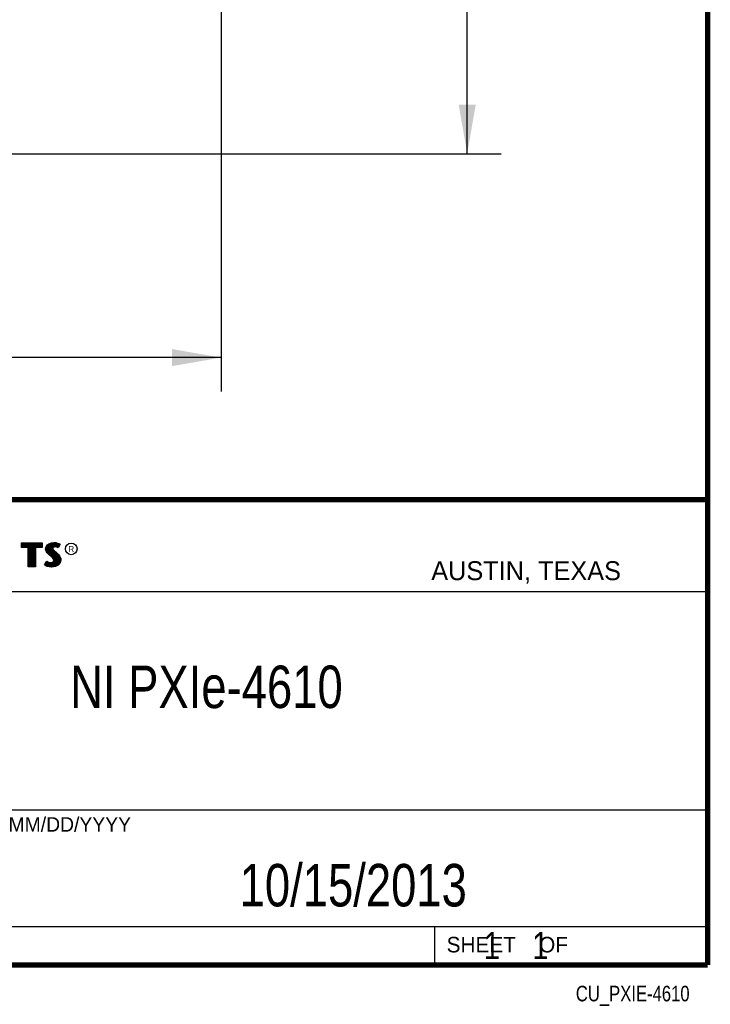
# Model space of a CAD drawing. Header units: inches. Extents: x 0.2 to 16.8, y 0.1 to 10.8.
# Tile 19 of 20: x 14.2 to 16.8, y 0.1 to 3.7. Entities that reach past the tile are written whole.
import ezdxf

# ---------------------------------------------------------------- set-up
doc = ezdxf.new("R2010")
doc.units = ezdxf.units.IN
doc.header["$LTSCALE"] = 0.935
doc.header["$MEASUREMENT"] = 0
doc.layers.get('0').update_dxf_attribs({"linetype": 'CONTINUOUS'})
for name, color, linetype in [('DETAIL', 7, 'CONTINUOUS'), ('DIMENSIONS', 7, 'CONTINUOUS'), ('NOTE', 7, 'CONTINUOUS')]:
    doc.layers.add(name, color=color, linetype=linetype)
doc.styles.get("Standard").update_dxf_attribs({"font": 'txt', "width": 0.8})
doc.styles.add('TEXTSTYLE_2', font='txt')
doc.dimstyles.new('DIMSTYLE_1', dxfattribs={"dimtxt": 0.125, "dimasz": 0.18, "dimexe": 0.18, "dimexo": 0.0625, "dimgap": 0.09, "dimtad": 0, "dimtih": 1, "dimtoh": 1, "dimdec": 3, "dimzin": 4, "dimdsep": 46, "dimtxsty": 'STANDARD', "dimblk": '_FILLED', "dimblk1": '_FILLED', "dimblk2": '_FILLED', "dimcen": 0.09, "dimadec": 0, "dimazin": 0, "dimtp": 0.001, "dimtm": 0.001, "dimtfac": 1, "dimtdec": 3, "dimtofl": 0, "dimtmove": 0, "dimatfit": 3, "dimldrblk": '_FILLED', "dimfxl": 1, "dimtolj": 1, "dimtzin": 4, "dimarcsym": 0})

# ---------------------------------------------------------------- blocks, each defined once
blk = doc.blocks.new('_FILLED')
at = {"color": 0, "linetype": 'BYBLOCK'}
blk.add_solid([(0, 0), (-1, 0.174), (-1, -0.174)], dxfattribs=at)
blk = doc.blocks.new('*D0')
at = {"layer": 'DIMENSIONS', "color": 2, "linetype": 'CONTINUOUS'}
for p, q in [((8.2181, 8.3079), (15.99, 8.3079)), ((15.865, 8.3079), (15.865, 5.9005)), ((15.865, 3.2431), (15.865, 5.6505)), ((8.1181, 3.2431), (15.99, 3.2431))]:
    blk.add_line(p, q, dxfattribs=at)
at = {"layer": 'DIMENSIONS', "color": 2, "linetype": 'CONTINUOUS', "xscale": 0.18, "yscale": 0.18, "zscale": 0.18}
for p, rotation in [((15.865, 8.3079), 90), ((15.865, 3.2431), 270)]:
    blk.add_blockref('_FILLED', p, dxfattribs=dict(at, rotation=rotation))
at = {"layer": 'DIMENSIONS', "color": 2, "linetype": 'CONTINUOUS', "insert": (15.865, 5.838), "char_height": 0.125, "width": 1.425, "attachment_point": 2, "line_spacing_factor": 0.9}
blk.add_mtext('5.065{\\Ftxt.shx;\\W1.000000;\\H0.125000; }[128.64]', dxfattribs=at)
blk = doc.blocks.new('*D3')
at = {"layer": 'DIMENSIONS', "color": 2, "linetype": 'CONTINUOUS'}
for p, q in [((14.9588, 6.6065), (14.9588, 2.3681)), ((7.598, 4.5618), (7.598, 2.3681)), ((7.598, 2.4931), (10.5034, 2.4931)), ((14.9588, 2.4931), (12.0534, 2.4931))]:
    blk.add_line(p, q, dxfattribs=at)
at = {"layer": 'DIMENSIONS', "color": 2, "linetype": 'CONTINUOUS', "xscale": 0.18, "yscale": 0.18, "zscale": 0.18, "rotation": 180}
blk.add_blockref('_FILLED', (7.598, 2.4931), dxfattribs=at)
at = {"layer": 'DIMENSIONS', "color": 2, "linetype": 'CONTINUOUS', "xscale": 0.18, "yscale": 0.18, "zscale": 0.18}
blk.add_blockref('_FILLED', (14.9588, 2.4931), dxfattribs=at)
at = {"layer": 'DIMENSIONS', "color": 2, "linetype": 'CONTINUOUS', "insert": (11.2784, 2.5556), "char_height": 0.125, "width": 1.425, "attachment_point": 2, "line_spacing_factor": 0.9}
blk.add_mtext('7.361{\\Ftxt.shx;\\W1.000000;\\H0.125000; }[186.96]', dxfattribs=at)

msp = doc.modelspace()

# ---------------------------------------------------------------- linework, layer by layer
at = {"color": 2, "linetype": 'CONTINUOUS'}
for p, q in [((13.0652, 1.9695), (16.745, 1.9695)), ((16.745, 1.9695), (16.745, 0.2605)), ((14.2237, 1.8113), (14.3005, 1.8113)), ((14.2237, 1.795), (14.2237, 1.8113)), ((14.3005, 1.8113), (14.3005, 1.795)), ((14.3255, 1.8083), (14.3342, 1.8118)), ((14.3342, 1.8118), (14.3438, 1.8128)), ((14.3438, 1.8128), (14.3503, 1.8124)), ((14.3503, 1.8124), (14.3573, 1.8109)), ((14.3573, 1.8109), (14.3617, 1.8094)), ((14.2488, 1.795), (14.2237, 1.795)), ((14.2262, 1.8087), (14.2979, 1.8087)), ((14.2262, 1.7975), (14.2262, 1.8087)), ((14.2514, 1.7975), (14.2262, 1.7975)), ((14.2282, 1.7975), (14.2282, 1.8087)), ((14.2317, 1.7975), (14.2317, 1.8087)), ((14.2351, 1.7975), (14.2351, 1.8087)), ((14.2386, 1.7975), (14.2386, 1.8087)), ((14.2421, 1.7975), (14.2421, 1.8087)), ((14.2456, 1.7975), (14.2456, 1.8087)), ((14.2488, 1.724), (14.2488, 1.795)), ((14.249, 1.7975), (14.249, 1.8087)), ((14.2514, 1.7975), (14.2525, 1.8087)), ((14.2514, 1.7266), (14.2514, 1.7975)), ((14.256, 1.7266), (14.256, 1.8087)), ((14.2595, 1.7266), (14.2595, 1.8087)), ((14.2629, 1.7266), (14.2629, 1.8087)), ((14.2664, 1.7266), (14.2664, 1.8087)), ((14.2699, 1.7266), (14.2699, 1.8087)), ((14.2727, 1.7975), (14.2734, 1.8087)), ((14.2979, 1.7975), (14.2727, 1.7975)), ((14.2727, 1.7975), (14.2727, 1.7266)), ((14.3005, 1.795), (14.2753, 1.795)), ((14.2753, 1.795), (14.2753, 1.724)), ((14.2768, 1.7975), (14.2768, 1.8087)), ((14.2803, 1.7975), (14.2803, 1.8087)), ((14.2838, 1.7975), (14.2838, 1.8087)), ((14.2873, 1.7975), (14.2873, 1.8087)), ((14.2907, 1.7975), (14.2907, 1.8087)), ((14.2942, 1.7975), (14.2942, 1.8087)), ((14.2979, 1.8087), (14.2979, 1.7975)), ((14.3132, 1.7895), (14.3147, 1.797)), ((14.3138, 1.7838), (14.3132, 1.7895)), ((14.3158, 1.7787), (14.3138, 1.7838)), ((14.3147, 1.797), (14.3194, 1.8038)), ((14.3158, 1.7893), (14.3171, 1.796)), ((14.3163, 1.7844), (14.3158, 1.7893)), ((14.3185, 1.7748), (14.3158, 1.7787)), ((14.318, 1.7798), (14.3163, 1.7844)), ((14.3171, 1.796), (14.3212, 1.8021)), ((14.3204, 1.7764), (14.318, 1.7798)), ((14.3237, 1.7695), (14.3185, 1.7748)), ((14.3186, 1.7785), (14.3186, 1.7981)), ((14.3194, 1.8038), (14.3255, 1.8083)), ((14.3255, 1.7714), (14.3204, 1.7764)), ((14.3212, 1.8021), (14.3268, 1.8061)), ((14.322, 1.7748), (14.322, 1.8026)), ((14.3255, 1.7713), (14.3255, 1.8052)), ((14.3268, 1.8061), (14.3349, 1.8093)), ((14.329, 1.7684), (14.329, 1.807)), ((14.3325, 1.7655), (14.3325, 1.8084)), ((14.3349, 1.8093), (14.3439, 1.8103)), ((14.337, 1.7936), (14.3359, 1.8094)), ((14.3359, 1.7626), (14.3368, 1.7911)), ((14.337, 1.7936), (14.3368, 1.7911)), ((14.3368, 1.7911), (14.3376, 1.7874)), ((14.3387, 1.7962), (14.337, 1.7936)), ((14.3376, 1.7874), (14.3413, 1.7829)), ((14.3411, 1.7979), (14.3387, 1.7962)), ((14.3395, 1.7928), (14.3393, 1.7913)), ((14.3393, 1.7913), (14.3399, 1.7886)), ((14.3394, 1.7967), (14.3394, 1.8098)), ((14.3394, 1.7594), (14.3394, 1.7852)), ((14.3405, 1.7944), (14.3395, 1.7928)), ((14.3399, 1.7886), (14.3431, 1.7847)), ((14.3422, 1.7956), (14.3405, 1.7944)), ((14.3442, 1.7988), (14.3411, 1.7979)), ((14.3413, 1.7829), (14.3529, 1.7732)), ((14.3447, 1.7964), (14.3422, 1.7956)), ((14.3429, 1.7984), (14.3429, 1.8102)), ((14.3429, 1.7552), (14.3429, 1.7815)), ((14.3431, 1.7847), (14.3546, 1.7751)), ((14.3439, 1.8103), (14.3499, 1.8099)), ((14.3474, 1.7992), (14.3442, 1.7988)), ((14.3474, 1.7967), (14.3447, 1.7964)), ((14.3464, 1.7991), (14.3464, 1.8101)), ((14.3464, 1.7266), (14.3464, 1.7787)), ((14.3506, 1.799), (14.3474, 1.7992)), ((14.3503, 1.7965), (14.3474, 1.7967)), ((14.3498, 1.7991), (14.3498, 1.8099)), ((14.3498, 1.7271), (14.3498, 1.7758)), ((14.3499, 1.8099), (14.3567, 1.8085)), ((14.3548, 1.7956), (14.3503, 1.7965)), ((14.3554, 1.7981), (14.3506, 1.799)), ((14.3533, 1.7985), (14.3533, 1.8092)), ((14.3546, 1.7751), (14.3578, 1.7719)), ((14.3572, 1.7949), (14.3548, 1.7956)), ((14.3583, 1.7972), (14.3554, 1.7981)), ((14.3567, 1.8085), (14.3607, 1.807)), ((14.3568, 1.7976), (14.3568, 1.8084)), ((14.3596, 1.7934), (14.3572, 1.7949)), ((14.3586, 1.797), (14.3583, 1.7972)), ((14.3631, 1.806), (14.3586, 1.797)), ((14.3665, 1.8071), (14.3596, 1.7934)), ((14.3603, 1.8003), (14.3603, 1.8072)), ((14.3607, 1.807), (14.3631, 1.806)), ((14.3617, 1.8094), (14.3665, 1.8071)), ((14.3092, 1.7305), (14.317, 1.7449)), ((14.3125, 1.7314), (14.3178, 1.7412)), ((14.317, 1.7449), (14.3203, 1.7425)), ((14.3178, 1.7412), (14.319, 1.7404)), ((14.3186, 1.728), (14.319, 1.7404)), ((14.319, 1.7404), (14.3226, 1.7385)), ((14.3203, 1.7425), (14.3236, 1.7409)), ((14.322, 1.7272), (14.322, 1.7387)), ((14.3226, 1.7385), (14.3274, 1.7369)), ((14.3236, 1.7409), (14.3279, 1.7394)), ((14.3357, 1.7595), (14.3237, 1.7695)), ((14.3375, 1.7613), (14.3255, 1.7714)), ((14.3279, 1.7394), (14.3318, 1.7389)), ((14.3318, 1.7389), (14.3354, 1.7392)), ((14.3354, 1.7392), (14.3381, 1.7403)), ((14.3396, 1.7556), (14.3357, 1.7595)), ((14.3416, 1.7572), (14.3375, 1.7613)), ((14.3381, 1.7403), (14.3407, 1.7421)), ((14.3393, 1.738), (14.3426, 1.7403)), ((14.3419, 1.752), (14.3396, 1.7556)), ((14.3407, 1.7421), (14.3422, 1.7445)), ((14.3442, 1.753), (14.3416, 1.7572)), ((14.3429, 1.7482), (14.3419, 1.752)), ((14.3422, 1.7445), (14.3429, 1.7482)), ((14.3426, 1.7403), (14.3446, 1.7435)), ((14.3429, 1.7262), (14.3429, 1.7405)), ((14.3455, 1.7483), (14.3442, 1.753)), ((14.3446, 1.7435), (14.3455, 1.7483)), ((14.3529, 1.7732), (14.356, 1.7701)), ((14.3533, 1.7293), (14.3533, 1.7728)), ((14.356, 1.7701), (14.359, 1.767)), ((14.3568, 1.7306), (14.3568, 1.7693)), ((14.3578, 1.7719), (14.3609, 1.7686)), ((14.359, 1.767), (14.3624, 1.7626)), ((14.3603, 1.7344), (14.3603, 1.7654)), ((14.3609, 1.7686), (14.3645, 1.764)), ((14.3624, 1.7626), (14.3649, 1.7576)), ((14.3657, 1.7434), (14.3631, 1.7376)), ((14.3637, 1.7383), (14.3649, 1.7576)), ((14.3645, 1.764), (14.3672, 1.7586)), ((14.3649, 1.7576), (14.3661, 1.7537)), ((14.3681, 1.7427), (14.3653, 1.7362)), ((14.3665, 1.7485), (14.3657, 1.7434)), ((14.3661, 1.7537), (14.3665, 1.7485)), ((14.3672, 1.7586), (14.3686, 1.7542)), ((14.369, 1.7484), (14.3681, 1.7427)), ((14.3686, 1.7542), (14.369, 1.7484)), ((14.2753, 1.724), (14.2488, 1.724)), ((14.2727, 1.7266), (14.2514, 1.7266)), ((14.3141, 1.7272), (14.3092, 1.7305)), ((14.3153, 1.7295), (14.3125, 1.7314)), ((14.3189, 1.7253), (14.3141, 1.7272)), ((14.3151, 1.7296), (14.3151, 1.7361)), ((14.3197, 1.7277), (14.3153, 1.7295)), ((14.326, 1.7238), (14.3189, 1.7253)), ((14.3264, 1.7263), (14.3197, 1.7277)), ((14.3255, 1.7264), (14.3255, 1.7376)), ((14.332, 1.7229), (14.326, 1.7238)), ((14.3322, 1.7254), (14.3264, 1.7263)), ((14.3274, 1.7369), (14.3318, 1.7364)), ((14.329, 1.7259), (14.329, 1.7367)), ((14.3318, 1.7364), (14.336, 1.7367)), ((14.3363, 1.7227), (14.332, 1.7229)), ((14.3362, 1.7253), (14.3322, 1.7254)), ((14.3325, 1.7254), (14.3325, 1.7363)), ((14.3359, 1.7252), (14.3359, 1.7367)), ((14.336, 1.7367), (14.3393, 1.738)), ((14.3492, 1.727), (14.3362, 1.7253)), ((14.35, 1.7245), (14.3363, 1.7227)), ((14.3394, 1.7257), (14.3394, 1.7381)), ((14.358, 1.7319), (14.3492, 1.727)), ((14.3596, 1.7299), (14.35, 1.7245)), ((14.3631, 1.7376), (14.358, 1.7319)), ((14.3653, 1.7362), (14.3596, 1.7299)), ((13.0653, 1.6329), (16.75, 1.6329)), ((13.0652, 0.8295), (16.745, 0.8295)), ((13.0652, 0.4005), (16.745, 0.4005)), ((15.745, 0.4005), (15.745, 0.2605)), ((13.0652, 0.2605), (16.745, 0.2605)), ((15.7462, 0.2607), (16.7462, 0.2607)), ((15.7462, 0.2607), (15.7462, 0.2602)), ((15.7462, 0.2602), (16.7462, 0.2602)), ((16.7462, 0.2607), (16.7462, 0.2602))]:
    msp.add_line(p, q, dxfattribs=at)
at = {"color": 7, "linetype": 'CONTINUOUS', "const_width": 0.02}
for points in [[(16.75, 0.2586), (16.75, 10.7586)], [(11.4718, 1.9702), (16.75, 1.9707)], [(0.25, 0.2586), (16.75, 0.2586)]]:
    msp.add_lwpolyline(points, dxfattribs=at)
at = {"color": 2, "linetype": 'CONTINUOUS'}
msp.add_circle((14.4074, 1.7896), 0.0215, dxfattribs=at)

# ---------------------------------------------------------------- texts
at = {"color": 2, "linetype": 'CONTINUOUS', "attachment_point": 1, "line_spacing_factor": 0.9, "style": 'TEXTSTYLE_2'}
for s, insert, char_height, width in [('R', (14.3971, 1.8), 0.0217, 0.021738), ('AUSTIN, TEXAS', (15.7327, 1.7441), 0.069617, 0.905021), ('MM/DD/YYYY', (14.1765, 0.8027), 0.05325, 0.53254), ('SHEET    OF', (15.7892, 0.3625), 0.057262, 0.629882)]:
    msp.add_mtext(s, dxfattribs=dict(at, insert=insert, char_height=char_height, width=width))
at = {"layer": 'DETAIL', "color": 7, "linetype": 'CONTINUOUS', "insert": (15.8075, 0.3805), "char_height": 0.1, "width": 0.8, "attachment_point": 1, "line_spacing_factor": 0.9}
msp.add_mtext('    1    1', dxfattribs=at)
at = {"layer": 'DETAIL', "color": 2, "linetype": 'CONTINUOUS', "insert": (16.6837, 0.1826), "char_height": 0.057262, "width": 0.549715, "attachment_point": 3, "line_spacing_factor": 0.9}
msp.add_mtext('CU_PXIE-4610', dxfattribs=at)
at = {"layer": 'NOTE', "color": 7, "linetype": 'CONTINUOUS', "char_height": 0.15625, "attachment_point": 2, "line_spacing_factor": 0.9}
for s, insert, width in [('NI PXIe-4610\\P ', (14.9051, 1.3603), 1.5), ('10/15/2013 ', (15.4455, 0.6307), 1.375)]:
    msp.add_mtext(s, dxfattribs=dict(at, insert=insert, width=width))

# ---------------------------------------------------------------- dimensions: what is measured, and where the dimension line sits
at = {"layer": 'DIMENSIONS', "color": 2, "linetype": 'CONTINUOUS'}
for base, p1, p2, angle, picture, middle in [((15.865, 8.3079), (8.1181, 3.2431), (8.2181, 8.3079), 90, '*D0', (15.715, 5.7755)), ((7.598, 2.4931), (14.9588, 6.6065), (7.598, 4.5618), 180, '*D3', (11.1284, 2.4931))]:
    dim = msp.add_linear_dim(base=base, p1=p1, p2=p2, angle=angle, dimstyle='DIMSTYLE_1', dxfattribs=at)
    dim.commit()
    dim.dimension.update_dxf_attribs({"geometry": picture, "text_midpoint": middle, "dimtype": 160})

doc.saveas('drawing.dxf')
